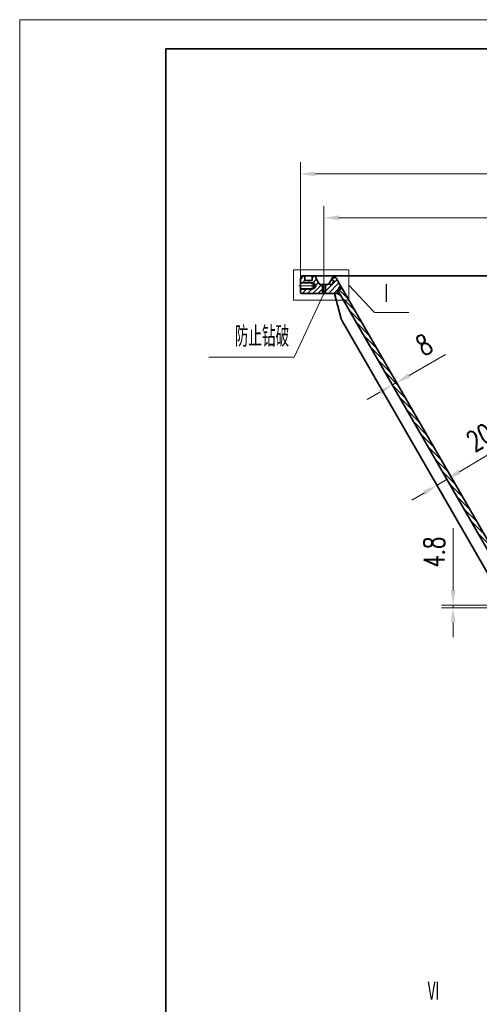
# Model space of a CAD drawing. Header units: millimetres. Extents: x -250 to 3950, y -50 to 2920.
# Tile 2 of 8: x -250 to 536, y 1235 to 2920. Entities that reach past the tile are written whole.
import ezdxf

# ---------------------------------------------------------------- set-up
doc = ezdxf.new("R2010")
doc.units = ezdxf.units.MM
doc.header["$LTSCALE"] = 3
doc.linetypes.add('CENTER', pattern=[50.8, 31.75, -6.35, 6.35, -6.35])
doc.linetypes.add('DASHED', pattern=[19.05, 12.7, -6.35])
for name, color, linetype, lineweight in [('YGJ波浪线', 3, 'Continuous', 15), ('YGJ粗实线', 7, 'Continuous', 35), ('YGJ细实线', 3, 'Continuous', 15), ('YGJ细点画线', 1, 'CENTER', 15), ('YGJ细虚线', 2, 'DASHED', 15)]:
    doc.layers.add(name, color=color, linetype=linetype, lineweight=lineweight)
doc.styles.add('HC_GBDIM', font='romans.shx', dxfattribs={"width": 0.7, "bigfont": 'hzdx.shx'})
doc.styles.add('标准', font='romans.shx', dxfattribs={"width": 0.7, "bigfont": 'hzdx.shx'})
doc.dimstyles.new('HC_GBDIM', dxfattribs={"dimtxt": 3.5, "dimasz": 2.5, "dimexe": 2, "dimexo": 0, "dimgap": 1.5, "dimtad": 1, "dimdec": 1, "dimzin": 0, "dimdsep": 46, "dimtxsty": 'HC_GBDIM', "dimcen": 2.5, "dimclrd": 3, "dimclre": 3, "dimclrt": 2, "dimadec": 0, "dimazin": 0, "dimtfac": 0.714286, "dimtdec": 1, "dimtmove": 0, "dimatfit": 3, "dimfxl": 1, "dimtzin": 0, "dimlwd": -1, "dimlwe": -1, "dimarcsym": 0})

# ---------------------------------------------------------------- blocks, each defined once
blk = doc.blocks.new('*D140')
at = {"layer": 'YGJ细实线', "color": 3, "ltscale": 0.833333}
for p, q in [((230.4, 2474.9), (230.4, 2676.1)), ((1750.4, 2474.9), (1750.4, 2676.1)), ((255.4, 2656.1), (1725.4, 2656.1))]:
    blk.add_line(p, q, dxfattribs=at)
at = {"layer": 'YGJ细实线', "color": 3}
for points in [[(255.4, 2660.3), (255.4, 2651.9), (230.4, 2656.1)], [(1725.4, 2651.9), (1725.4, 2660.3), (1750.4, 2656.1)]]:
    blk.add_solid(points, dxfattribs=at)
at = {"layer": 'YGJ细实线', "color": 2, "insert": (990.4, 2699.7), "char_height": 35, "attachment_point": 5, "style": 'HC_GBDIM'}
blk.add_mtext('%%c1520{}{{\\H0.7x;{\\S-0.11^ -0.235;}}{}}', dxfattribs=at)
blk = doc.blocks.new('*U142')
at = {"layer": 'YGJ粗实线'}
for p in [(0, 0), (390, 287)]:
    blk.add_line(p, (0, 287), dxfattribs=at)
at = {"layer": 'YGJ细实线'}
for p, q in [((-25, -5), (-25, 292)), ((395, 292), (-25, 292)), ((-25, 292), (-25, 287))]:
    blk.add_line(p, q, dxfattribs=at)
blk = doc.blocks.new('*D247')
at = {"layer": 'YGJ细实线', "color": 3}
for p, q in [((270.4, 2482.5), (270.4, 2600.9)), ((1710.4, 2482.5), (1710.4, 2600.9)), ((295.4, 2580.9), (1685.4, 2580.9))]:
    blk.add_line(p, q, dxfattribs=at)
for points in [[(295.4, 2585), (295.4, 2576.7), (270.4, 2580.9)], [(1685.4, 2576.7), (1685.4, 2585), (1710.4, 2580.9)]]:
    blk.add_solid(points, dxfattribs=at)
at = {"layer": 'YGJ细实线', "color": 2, "insert": (990.4, 2618), "char_height": 35, "attachment_point": 5, "style": '标准'}
blk.add_mtext('%%c1440（实配）{}{{\\H0.7x;}{}}', dxfattribs=at)
blk = doc.blocks.new('*D481')
at = {"layer": 'YGJ细实线', "color": 3}
for p, q in [((416.3, 2311.2), (478.1, 2346.9)), ((386.6, 2296.6), (397.7, 2277.4)), ((387.7, 2294.7), (394.7, 2298.7)), ((393.6, 2300.6), (404.7, 2281.4)), ((366.1, 2282.2), (344.4, 2269.7))]:
    blk.add_line(p, q, dxfattribs=at)
for points in [[(414.2, 2314.8), (418.4, 2307.6), (394.7, 2298.7)], [(368.2, 2278.6), (364, 2285.8), (387.7, 2294.7)]]:
    blk.add_solid(points, dxfattribs=at)
at = {"layer": 'YGJ细实线', "color": 2, "insert": (441.8, 2363.5), "char_height": 35, "attachment_point": 5, "rotation": 30, "style": '标准'}
blk.add_mtext('8', dxfattribs=at)
blk = doc.blocks.new('*D482')
at = {"layer": 'YGJ细实线', "color": 3}
for p, q in [((502.5, 2146.3), (583.8, 2194.9)), ((474.6, 2144.2), (491.4, 2116.3)), ((457.5, 2134), (474.2, 2106)), ((463.9, 2123.1), (481.1, 2133.4)), ((442.5, 2110.3), (421, 2097.5))]:
    blk.add_line(p, q, dxfattribs=at)
for points in [[(500.4, 2149.8), (504.7, 2142.7), (481.1, 2133.4)], [(444.6, 2106.7), (440.3, 2113.9), (463.9, 2123.1)]]:
    blk.add_solid(points, dxfattribs=at)
at = {"layer": 'YGJ细实线', "color": 2, "insert": (537.2, 2204.9), "char_height": 35, "attachment_point": 5, "rotation": 30.8996, "style": '标准'}
blk.add_mtext('20', dxfattribs=at)
blk = doc.blocks.new('*D676')
at = {"layer": 'YGJ细实线', "color": 3}
for p, q in [((491.4, 1943.1), (491.4, 2049.5)), ((582.4, 1918.1), (471.4, 1918.1)), ((601.4, 1913.3), (471.4, 1913.3)), ((491.4, 1913.3), (491.4, 1918.1)), ((491.4, 1888.3), (491.4, 1863.3))]:
    blk.add_line(p, q, dxfattribs=at)
for points in [[(487.3, 1943.1), (495.6, 1943.1), (491.4, 1918.1)], [(495.6, 1888.3), (487.3, 1888.3), (491.4, 1913.3)]]:
    blk.add_solid(points, dxfattribs=at)
at = {"layer": 'YGJ细实线', "color": 2, "insert": (458.9, 2008.8), "char_height": 35, "attachment_point": 5, "rotation": 90, "style": 'HC_GBDIM'}
blk.add_mtext('4.8', dxfattribs=at)

msp = doc.modelspace()

# ---------------------------------------------------------------- hatches: boundary and pattern name
at = {"layer": 'YGJ细实线'}
h = msp.add_hatch(dxfattribs=at)
h.set_pattern_fill('ANSI31', color=3, scale=2)
h.paths.add_polyline_path([(1710.233, 2451.36), (1710.233, 2452.36), (1707.683, 2453.832), (1707.683, 2454.832), (1707.233, 2454.832), (1707.233, 2466.832), (1703.739, 2466.832, -0.26794919), (1701.997, 2467.848, 0.41421356), (1701.314, 2468.031), (1697.59, 2465.881, -0.41421356), (1696.904, 2466.071), (1693.307, 2472.299, -0.41421356), (1693.49, 2472.982), (1697.214, 2475.132, 0.41054686), (1697.4, 2475.81), (1696.233, 2477.832, 0.26794412), (1694.501, 2478.832), (1691.254, 2478.832, 0.26794919), (1689.522, 2477.832), (1682.233, 2465.207), (1687.388, 2456.279), (1687.388, 2451.334), (1692.588, 2451.334), (1710.233, 2451.334)], is_closed=False)
h.paths.add_polyline_path([(283.376, 2475.81, 0.41054686), (283.562, 2475.132), (287.286, 2472.982, -0.41421356), (287.469, 2472.299), (283.869, 2466.064, -0.41421356), (283.186, 2465.881), (279.462, 2468.031, 0.41421356), (278.769, 2467.832, -0.26794919), (277.037, 2466.832), (273.543, 2466.832), (273.543, 2454.832), (273.093, 2454.832), (273.093, 2453.832), (270.543, 2452.36), (270.543, 2451.334), (288.188, 2451.334), (293.388, 2451.334), (293.388, 2456.279), (298.543, 2465.207), (291.254, 2477.832, 0.26794919), (289.522, 2478.832), (286.275, 2478.832, 0.26794412), (284.543, 2477.832)])
h.paths.add_polyline_path([(267.543, 2454.832), (267.543, 2466.832), (264.048, 2466.832, -0.20439427), (262.2, 2467.765), (256.388, 2477.832), (256.388, 2481.334), (250.688, 2481.334, 0.41421356), (250.388, 2481.034), (250.388, 2473.832, -0.41421356), (249.888, 2473.332), (238.388, 2473.332, -0.41421356), (237.888, 2473.832), (237.888, 2481.032, 0.41421356), (237.588, 2481.332), (230.388, 2481.332), (230.388, 2470.334), (250.388, 2470.334), (250.388, 2469.434), (253.388, 2469.434), (256.332, 2464.334), (253.388, 2459.234), (250.388, 2459.234), (250.388, 2458.334), (230.388, 2458.334), (230.388, 2451.334), (270.543, 2451.36), (270.543, 2452.36), (267.993, 2453.832), (267.993, 2454.832)])
h.paths.add_polyline_path([(1724.388, 2481.334), (1724.388, 2477.832), (1718.614, 2467.832, -0.26794919), (1716.882, 2466.832), (1713.388, 2466.832), (1713.388, 2454.832), (1712.938, 2454.832), (1712.938, 2453.832), (1710.388, 2452.36), (1710.388, 2451.334), (1741.443, 2451.334), (1748.388, 2451.334, 0.41421356), (1750.388, 2453.334), (1750.388, 2458.334), (1730.388, 2458.334), (1730.388, 2459.234), (1727.388, 2459.234), (1724.444, 2464.334), (1727.388, 2469.434), (1730.388, 2469.434), (1730.388, 2470.334), (1750.388, 2470.334), (1750.388, 2474.896, 0.04366094), (1750.312, 2475.765), (1749.621, 2479.681, 0.3515871), (1747.74, 2481.332), (1743.188, 2481.332, 0.41421356), (1742.888, 2481.032), (1742.888, 2473.832, -0.41421356), (1742.388, 2473.332), (1730.888, 2473.332, -0.41421356), (1730.388, 2473.832), (1730.388, 2481.034, 0.41421356), (1730.088, 2481.334)])
at = {"layer": 'YGJ细实线', "ltscale": 0.833333}
h = msp.add_hatch(dxfattribs=at)
h.set_pattern_fill('ANSI37', color=3, scale=0.2, angle=90)
h.paths.add_polyline_path([(298.543, 2465.207), (293.388, 2456.334), (294.46, 2456.279), (301.388, 2460.279)])
h.paths.add_polyline_path([(293.388, 2451.334), (293.388, 2456.334), (294.46, 2456.279), (297.315, 2451.334)])
h.paths.add_polyline_path([(299.279, 2447.933), (297.315, 2451.334), (293.388, 2451.334)])
at = {"layer": 'YGJ细实线'}
h = msp.add_hatch(dxfattribs=at)
h.set_pattern_fill('ANSI31', color=3, scale=2, angle=90)
h.set_pattern_definition([(135, (16.161, 295.482), (-4.490128, -4.490128), [])])
h.paths.add_polyline_path([(301.388, 2460.279), (294.46, 2456.279), (297.315, 2451.334), (568.876, 1980.976), (570.96, 1977.367), (577.888, 1981.367)])
h.paths.add_polyline_path([(1683.461, 2451.334), (1686.316, 2456.279), (1679.388, 2460.279), (1402.888, 1981.367), (1409.816, 1977.367), (1411.9, 1980.976)])
h.paths.add_polyline_path([(1371.076, 1910.267), (1374.816, 1916.745), (1367.888, 1920.745), (1362.975, 1912.236), (1093.888, 1446.163), (1100.816, 1442.163), (1103.229, 1446.343)])
h.paths.add_polyline_path([(609.7, 1910.267), (877.547, 1446.343), (879.96, 1442.163), (886.888, 1446.163), (617.801, 1912.236), (612.888, 1920.745), (605.96, 1916.745)])

# ---------------------------------------------------------------- linework, layer by layer
at = {"layer": 'YGJ粗实线', "ltscale": 0.833333}
for p, q in [((230.464, 2475.765), (231.155, 2479.681)), ((237.888, 2473.832), (237.888, 2481.032)), ((250.388, 2473.832), (250.388, 2481.034)), ((256.388, 2481.334), (256.388, 2477.832)), ((256.388, 2477.832), (262.161, 2467.832)), ((284.388, 2477.832), (279.074, 2468.627)), ((286.12, 2478.832), (289.522, 2478.832)), ((578.718, 1979.929), (291.254, 2477.832)), ((230.388, 2453.334), (230.388, 2474.896)), ((253.388, 2469.434), (230.388, 2469.434)), ((249.888, 2473.332), (238.388, 2473.332)), ((253.388, 2469.434), (253.388, 2459.234)), ((253.388, 2469.434), (256.332, 2464.334)), ((253.388, 2459.234), (256.332, 2464.334)), ((276.882, 2466.832), (263.894, 2466.832)), ((267.838, 2453.832), (267.838, 2466.832)), ((272.938, 2453.832), (272.938, 2466.832)), ((279.074, 2468.627), (278.614, 2467.832)), ((279.307, 2468.031), (283.031, 2465.881)), ((283.407, 2475.132), (287.131, 2472.982)), ((287.314, 2472.299), (283.718, 2466.071)), ((293.388, 2456.334), (298.527, 2465.235)), ((253.388, 2459.234), (230.388, 2459.234)), ((293.388, 2451.334), (232.388, 2451.334)), ((273.388, 2454.832), (267.388, 2454.832)), ((272.938, 2453.832), (267.838, 2453.832)), ((267.838, 2453.832), (270.388, 2452.36)), ((272.938, 2453.832), (270.388, 2452.36)), ((288.388, 2451.334), (299.975, 2408.089)), ((293.388, 2451.334), (293.388, 2456.334)), ((294.46, 2456.279), (293.388, 2456.279)), ((293.388, 2451.334), (299.279, 2447.933)), ((301.388, 2460.279), (294.46, 2456.279)), ((570.96, 1977.367), (294.46, 2456.279)), ((570.388, 1938.358), (301.973, 2403.265))]:
    msp.add_line(p, q, dxfattribs=at)
at = {"layer": 'YGJ粗实线'}
msp.add_line((233.124, 2481.334), (1747.652, 2481.334), dxfattribs=at)
at = {"layer": 'YGJ粗实线', "ltscale": 0.833333}
for centre, radius, start, end in [((233.124, 2479.334), 2, 90, 170), ((237.588, 2481.032), 0.3, 0, 90), ((250.688, 2481.034), 0.3, 90, 180), ((286.12, 2476.832), 2, 90, 149.998915), ((289.522, 2476.832), 2, 30, 90), ((235.388, 2474.896), 5, 170, 180), ((238.388, 2473.832), 0.5, 180, 270), ((249.888, 2473.832), 0.5, 270, 0), ((263.894, 2468.832), 2, 210, 270), ((276.882, 2468.832), 2, 270, 330), ((279.057, 2467.598), 0.5, 60, 150), ((283.281, 2466.314), 0.5, 240, 330), ((283.657, 2475.565), 0.5, 150.718208, 240), ((286.881, 2472.549), 0.5, 330, 60), ((232.388, 2453.334), 2, 180, 270), ((319.294, 2413.265), 20, 195, 210)]:
    msp.add_arc(centre, radius, start, end, dxfattribs=at)
at = {"layer": 'YGJ细实线'}
for p, q in [((230.464, 2475.765), (230.388, 2475.334)), ((230.388, 2475.334), (230.388, 2474.896)), ((262.161, 2467.832), (262.739, 2466.832)), ((263.894, 2466.832), (262.739, 2466.832)), ((276.882, 2466.832), (278.037, 2466.832)), ((278.614, 2467.832), (278.037, 2466.832)), ((313.257, 2465.754), (356.848, 2418.945)), ((270.543, 2452.36), (219.488, 2342.217)), ((356.848, 2418.945), (415.663, 2418.945)), ((219.488, 2342.217), (73.471, 2342.217))]:
    msp.add_line(p, q, dxfattribs=at)
at = {"layer": 'YGJ细实线', "ltscale": 0.833333}
for p, q in [((250.388, 2470.334), (230.388, 2470.334)), ((230.388, 2470.334), (230.388, 2458.334)), ((250.388, 2470.334), (250.388, 2458.334)), ((250.388, 2458.334), (230.388, 2458.334))]:
    msp.add_line(p, q, dxfattribs=at)
at = {"layer": 'YGJ细实线', "ltscale": 1.2}
msp.add_lwpolyline([(218.282, 2491.764), (313.257, 2491.764), (313.257, 2439.744), (218.282, 2439.744)], close=True, dxfattribs=at)
at = {"layer": 'YGJ细实线', "ltscale": 0.833333}
for points in [[(267.388, 2466.832), (267.388, 2454.832)], [(273.388, 2466.832), (273.388, 2454.832)]]:
    msp.add_lwpolyline(points, dxfattribs=at)
at = {"layer": 'YGJ细点画线', "ltscale": 0.833333}
for p, q in [((270.388, 2482.458), (270.388, 2451.36)), ((257.469, 2464.334), (227.243, 2464.334))]:
    msp.add_line(p, q, dxfattribs=at)

# ---------------------------------------------------------------- block references
at = {"layer": 'YGJ波浪线', "ltscale": 0.833333, "xscale": 10, "yscale": 10, "zscale": 10}
msp.add_blockref('*U142', (0, 0), dxfattribs=at)

# ---------------------------------------------------------------- texts
at = {"layer": 'YGJ细实线', "color": 2, "insert": (457.926, 1256.873), "char_height": 35, "width": 74.1021, "attachment_point": 5, "style": '标准'}
msp.add_mtext('Ⅵ', dxfattribs=at)
at = {"layer": 'YGJ细虚线', "char_height": 35, "width": 172.51321, "attachment_point": 3, "style": '标准'}
for s, insert in [('Ⅰ', (389.035, 2468.651)), ('防止钻破', (210.975, 2395.245))]:
    msp.add_mtext(s, dxfattribs=dict(at, insert=insert))

# ---------------------------------------------------------------- dimensions: what is measured, and where the dimension line sits
at = {"layer": 'YGJ细实线', "ltscale": 0.833333}
dim = msp.add_linear_dim(base=(1750.388, 2656.105), p1=(230.388, 2474.896), p2=(1750.388, 2474.896), text='%%c<>{}{{\\H0.7x;{\\S-0.11^ -0.235;}}{}}', dimstyle='HC_GBDIM', override={"dimscale": 10, "dimdec": 0}, dxfattribs=at)
dim.commit()
dim.dimension.update_dxf_attribs({"geometry": '*D140', "text_midpoint": (990.388, 2699.688)})
at = {"layer": 'YGJ细实线'}
dim = msp.add_linear_dim(base=(1710.388, 2580.875), p1=(270.388, 2482.458), p2=(1710.388, 2482.458), text='%%c<>（实配）{}{{\\H0.7x;}{}}', dimstyle='HC_GBDIM', override={"dimscale": 10, "dimdec": 0, "dimtxsty": '标准'}, dxfattribs=at)
dim.commit()
dim.dimension.update_dxf_attribs({"geometry": '*D247', "text_midpoint": (990.388, 2617.98)})
for p1, p2, distance, picture, middle in [((386.626, 2296.642), (393.555, 2300.642), -2.206, '*D481', (441.772, 2363.46)), ((457.457, 2133.96), (474.621, 2144.232), -12.604, '*D482', (537.196, 2204.868))]:
    dim = msp.add_aligned_dim(p1=p1, p2=p2, distance=distance, dimstyle='HC_GBDIM', override={"dimscale": 10, "dimdec": 0, "dimtxsty": '标准'}, dxfattribs=at)
    dim.commit()
    dim.dimension.update_dxf_attribs({"geometry": picture, "text_midpoint": middle})
dim = msp.add_linear_dim(base=(491.429, 1918.134), p1=(601.388, 1913.334), p2=(582.388, 1918.134), angle=90, dimstyle='HC_GBDIM', override={"dimscale": 10}, dxfattribs=at)
dim.commit()
dim.dimension.update_dxf_attribs({"geometry": '*D676', "text_midpoint": (491.429, 2008.8), "dimtype": 160})

doc.saveas('drawing.dxf')
